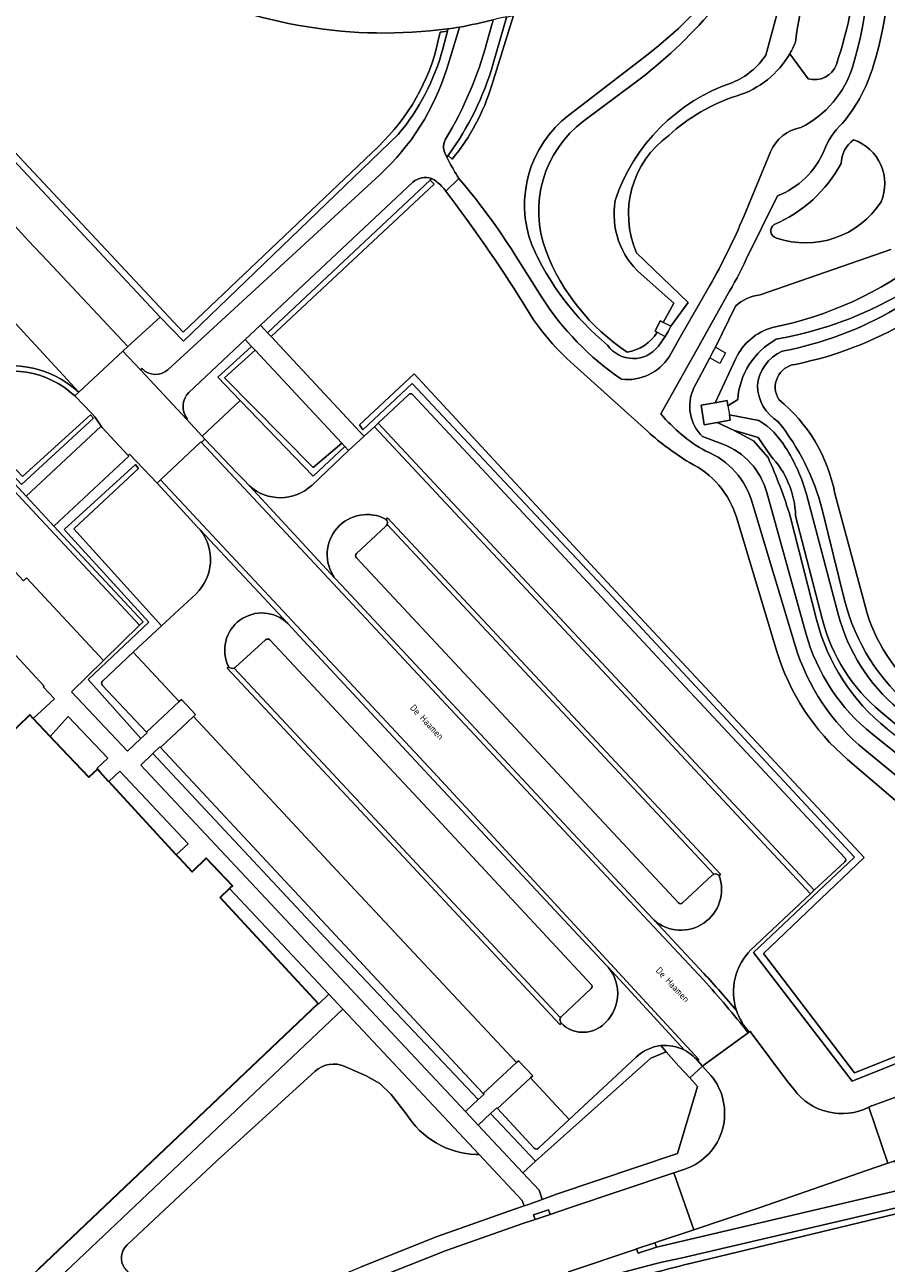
# Model space of a CAD drawing. Header units: metres. Extents: x 183400 to 185591, y 327112 to 329102.
# Tile 86 of 107: x 184634 to 184724, y 328424 to 328553. Entities that reach past the tile are written whole.
import ezdxf

# ---------------------------------------------------------------- set-up
doc = ezdxf.new("R2010")
doc.units = ezdxf.units.M
for name, color, linetype, lineweight in [('B-WE-GR-BEPLANTING_CULTUUR_HEESTERS-GV', 90, 'Continuous', 18), ('B-WE-GR-BEPLANTING_CULTUUR_ROZENVAK-GV', 8, 'Continuous', 18), ('B-WE-GR-BOOM-GV', 90, 'Continuous', 13), ('B-WE-GR-GRAS-GV', 60, 'Continuous', 13), ('B-WE-GR-GROENVOORZIENING-GV', 80, 'Continuous', 18), ('B-WE-GR-HAAG-GV', 90, 'GR-HAAG1', 13), ('B-WE-IE-TERREINAFSCHEIDING_KUNSTMATIG_HEKWERK-G', 20, 'IE-TERREINAFSCHEIDING-KUNSTMATIG', 18), ('B-WE-KW-KUNSTWERK_DUIKER-G', 170, 'Continuous', 18), ('B-WE-OG-BEBOUWING-GV', 7, 'Continuous', 35), ('B-WE-OG-BEBOUWING_STRAATNAAM-T35', 50, 'Continuous', 35), ('B-WE-OG-WATER-GV', 130, 'Continuous', 18), ('B-WE-VH-GOOT-G', 170, 'Continuous', 18), ('B-WE-VH-VERHARDING_ASFALT-GV', 252, 'Continuous', 18), ('B-WE-VH-VERHARDING_BETON-GV', 252, 'Continuous', 18), ('B-WE-VH-VERHARDING_BETONSTRAATSTEEN-GV', 252, 'Continuous', 18), ('B-WE-VH-VERHARDING_HALFVERHARDING_GRIND-GV', 252, 'Continuous', 18), ('B-WE-VH-VERHARDING_TEGEL-GV', 252, 'Continuous', 18)]:
    doc.layers.add(name, color=color, linetype=linetype, lineweight=lineweight)
doc.styles.add('NLCS-ISO-M200-T25', font='NLCS-ISO.ttf')
doc.linetypes.add('GR-HAAG1', pattern='A,6,[176,NLCS.SHX,S=0.125,R=0,X=0,Y=0],-2', length=8)
doc.linetypes.add('IE-TERREINAFSCHEIDING-KUNSTMATIG', pattern='A,4,[82,NLCS.SHX,S=0.75,R=90,X=0,Y=0],4,-2', length=10)

msp = doc.modelspace()

# ---------------------------------------------------------------- linework, layer by layer
at = {"layer": 'B-WE-GR-BEPLANTING_CULTUUR_HEESTERS-GV', "flags": 128}
for points in [[(184714.731, 328551.524, -0.0356522), (184714.148, 328550.315), (184716.058, 328547.684, 0.3996043), (184719.033, 328549.196, 0.0718915), (184721.228, 328560.95, 0.1689913), (184720.252, 328563.34), (184720.126, 328563.459), (184717.4, 328560.187, 0.0933777)], [(184720.838, 328541.295, 0.229151), (184719.521, 328538.808, -0.1686416), (184712.498, 328532.419, 0.6440458), (184712.742, 328531.005, 0.3445903), (184723.715, 328534.809, 0.4330311)], [(184671.841, 328501.544, 0.7958598), (184666.45, 328495.423), (184667.169, 328494.649), (184699.212, 328460.319), (184699.931, 328459.551, 0.7690881), (184706.753, 328464.222, 0.3194797), (184706.177, 328464.372, -0.0231664), (184706.03, 328464.267), (184702.91, 328461.374, -0.4330551), (184702.492, 328461.381), (184668.729, 328497.517, -0.440094), (184668.738, 328497.951), (184671.804, 328500.82, 0.1052009), (184671.94, 328501.008, 0.3155608)]]:
    msp.add_lwpolyline(points, format="xyb", close=True, dxfattribs=at)
for points in [[(184647.391, 328477.003), (184646.121, 328475.785), (184680.15, 328439.514), (184681.486, 328440.77), (184664.918, 328458.257), (184647.391, 328477.003)], [(184682.783, 328439.3), (184681.473, 328438.106), (184686.175, 328433.088), (184687.483, 328434.314), (184682.783, 328439.3)]]:
    msp.add_lwpolyline(points, close=True, dxfattribs=at)
msp.add_lwpolyline([(184644.439, 328423.098, -0.3676872), (184644.699, 328425.551), (184654.12, 328434.382), (184664.403, 328443.742, -0.2967172), (184667.517, 328444.248), (184669.757, 328443.257), (184671.192, 328442.445), (184672.375, 328441.297), (184673.954, 328439.277, 0.2483607), (184681.297, 328435.003), (184681.584, 328435.029), (184667.318, 328450.229), (184636.933, 328421.52)], format="xyb", dxfattribs=at)
at = {"layer": 'B-WE-GR-BEPLANTING_CULTUUR_ROZENVAK-GV', "flags": 128}
for points in [[(184682.944, 328553.475), (184682.403, 328551.477, -0.0700008), (184678.079, 328541.367, 0.2472477), (184677.991, 328539.919), (184678.207, 328539.475), (184678.213, 328539.463), (184678.342, 328539.657, 0.0874213), (184683.069, 328549.293), (184684.464, 328554.114), (184684.484, 328554.189, -0.0077596), (184683.051, 328553.872)], [(184671.178, 328537.628, 0.1325434), (184678.189, 328548.725), (184679.46, 328552.833), (184679.541, 328553.095, -0.006418), (184678.298, 328552.915), (184678.261, 328552.657), (184677.787, 328550.836, -0.1091432), (184673.101, 328541.836), (184650.599, 328520.206), (184648.175, 328522.717), (184644.766, 328519.637), (184644.25, 328519.171), (184646.116, 328517.203), (184646.263, 328517.33, 0.4062195), (184648.966, 328517.21)], [(184658.68, 328521.88), (184659.415, 328521.092), (184676.469, 328537.078), (184676.611, 328537.227, 0.2879728), (184674.652, 328536.851)], [(184657.064, 328520.365), (184651.159, 328514.842, 0.3693413), (184650.987, 328512.075), (184650.946, 328512), (184652.577, 328510.244), (184656.547, 328514), (184654.199, 328516.434), (184657.735, 328519.647)]]:
    msp.add_lwpolyline(points, format="xyb", close=True, dxfattribs=at)
at = {"layer": 'B-WE-GR-BOOM-GV', "flags": 128}
msp.add_lwpolyline([(184734.277, 328417.621, -0.0292396), (184728.182, 328429.504), (184703.841, 328423.632, 0.0187287), (184691.937, 328420.288)], format="xyb", dxfattribs=at)
at = {"layer": 'B-WE-GR-GRAS-GV', "flags": 128}
for points in [[(184644.506, 328560.419, -0.0598613), (184635.556, 328567.841), (184615.128, 328589.664, 0.396296), (184612.481, 328589.803), (184585.523, 328564.552), (184585.252, 328564.298), (184587.051, 328562.367), (184588.402, 328561.12), (184591.955, 328564.48), (184589.644, 328566.732), (184614.904, 328589.695), (184615.254, 328589.31), (184590.455, 328566.769), (184592.316, 328564.912, 0.1159442), (184596.91, 328562.147), (184610.349, 328557.828, -0.1275082), (184624.805, 328548.671), (184650.586, 328521.137), (184671.035, 328540.6, 0.1489025), (184677.311, 328551.706), (184677.506, 328552.582), (184678.261, 328552.657), (184678.298, 328552.915, -0.1482375), (184649.276, 328557.685, -0.0272074)], [(184623.882, 328548.665), (184648.175, 328522.717), (184650.599, 328520.206), (184673.101, 328541.836, 0.1091432), (184677.787, 328550.836), (184678.261, 328552.657), (184677.506, 328552.582), (184677.311, 328551.706, -0.1489025), (184671.035, 328540.6), (184650.586, 328521.137), (184624.805, 328548.671, 0.1275082), (184610.349, 328557.828), (184596.91, 328562.147, -0.1159442), (184592.316, 328564.912), (184590.455, 328566.769), (184615.254, 328589.31), (184614.904, 328589.695), (184589.644, 328566.732), (184591.955, 328564.48, 0.1273496), (184596.287, 328561.712), (184610.679, 328557.05, -0.1269075)], [(184719.521, 328538.808, -0.229151), (184720.838, 328541.295, -0.4330311), (184723.715, 328534.809, -0.3445903), (184712.742, 328531.005, -0.6440458), (184712.498, 328532.419, 0.1686416)], [(184633.291, 328504.861), (184634.108, 328503.982), (184641.952, 328511.284), (184642.039, 328511.197), (184641.332, 328512.277), (184641.002, 328512.618), (184639.23, 328514.463, 0.3056103), (184628.533, 328516.172, 0.1248664), (184627.322, 328515.173, 0.1624461), (184626.922, 328512.686, 0.1382362), (184627.836, 328510.734)], [(184657.514, 328505.051, 0.3871611), (184664.041, 328505.1), (184667.911, 328508.752), (184667.525, 328509.165), (184664.206, 328506.058), (184656.547, 328514), (184652.577, 328510.244), (184652.851, 328509.958), (184656.19, 328506.425), (184656.883, 328505.73)], [(184644.81, 328508.231), (184644.878, 328508.149), (184637.012, 328500.844), (184646.396, 328490.81), (184646.014, 328490.447), (184642.239, 328486.756), (184638.878, 328483.469), (184644.739, 328477.255), (184646.146, 328478.581), (184640.622, 328484.772), (184646.969, 328490.782), (184638.118, 328500.474), (184645.582, 328507.304), (184645.897, 328506.878), (184639.113, 328500.56), (184648.308, 328490.389), (184651.92, 328493.751, 0.3824813), (184652.379, 328500.405), (184652.12, 328500.682), (184647.838, 328505.327), (184644.947, 328508.367)], [(184667.517, 328444.248, 0.2967172), (184664.403, 328443.742), (184654.12, 328434.382), (184644.699, 328425.551, 0.3676872), (184644.439, 328423.098), (184646.908, 328420.258), (184649.115, 328419.089, -0.5142486), (184648.946, 328416.637), (184640.878, 328413.47), (184636.974, 328411.756), (184637.013, 328411.672), (184637.647, 328410.107), (184669.238, 328423.259), (184677.209, 328426.416), (184685.286, 328429.292), (184686.299, 328429.633), (184686.109, 328430.207), (184681.584, 328435.029), (184681.297, 328435.003, -0.2483607), (184673.954, 328439.277), (184672.375, 328441.297), (184671.192, 328442.445), (184669.757, 328443.257)], [(184704.089, 328427.143), (184700.386, 328425.899), (184700.017, 328425.775), (184700.173, 328425.319), (184729.498, 328432.185, 0.1407094), (184727.588, 328433.85, 0.1790432), (184724.416, 328434.112, 0.012574), (184724.198, 328434.045), (184722.309, 328433.382), (184710.95, 328429.448)]]:
    msp.add_lwpolyline(points, format="xyb", close=True, dxfattribs=at)
for points in [[(184685.189, 328554.304), (184682.927, 328547.015, -0.0959693), (184678.776, 328539.275), (184678.342, 328539.657), (184678.213, 328539.463, 0.0066814), (184678.487, 328538.928, 0.0183529), (184679.416, 328537.318), (184679.473, 328537.232, -0.036001), (184685.265, 328529.389), (184688.138, 328524.846, 0.1038858), (184696.52, 328516.219, 0.2868416), (184701.501, 328518.574), (184702.671, 328520.621), (184705.757, 328526.024, 0.0311636), (184709.321, 328533.275), (184712.142, 328540.045, -0.2541751), (184715.297, 328542.583, 0.2045081), (184720.757, 328549, 0.094681), (184722.372, 328565.824)], [(184724.388, 328564.522, -0.1013767), (184722.956, 328549.212, -0.0053998), (184722.71, 328548.432, -0.0970713), (184719.655, 328543.021, 0.1111456), (184717.719, 328540.101, -0.2006726), (184712.866, 328535.431), (184709.588, 328528.8, -0.0302365), (184707.548, 328524.958), (184704.603, 328519.697), (184700.626, 328512.595, 0.0895404), (184705.338, 328508.685, -0.2381028), (184710.226, 328503.191), (184714.709, 328488.342, 0.1484431), (184722.011, 328477.388), (184736.195, 328465.728, 0.1356008)], [(184721.228, 328560.95, -0.0718915), (184719.033, 328549.196, -0.3996043), (184716.058, 328547.684), (184714.148, 328550.315, -0.190663), (184708.645, 328545.916, 0.1091835), (184701.466, 328541.746, 0.3544141), (184698.094, 328529.461), (184703.483, 328524.266), (184701.676, 328521.764), (184701.389, 328521.234), (184701.087, 328520.677), (184700.377, 328519.694, -0.5101582), (184695.061, 328519.788, -0.1174969), (184687.108, 328530.296, -0.3299983), (184690.977, 328543.869), (184699.304, 328550.278, 0.0598026), (184707.183, 328558.034)], [(184604.71, 328554.326), (184608.119, 328553.275), (184611.474, 328552.065), (184614.639, 328550.422), (184617.48, 328548.402), (184618.61, 328547.359), (184619.043, 328546.959), (184620.041, 328546.038), (184622.673, 328543.227), (184624.891, 328540.859), (184624.969, 328540.776), (184625.632, 328540.068), (184628.056, 328537.48), (184629.836, 328535.579), (184629.853, 328535.561), (184633.269, 328531.914), (184634.38, 328530.727), (184636.332, 328528.642), (184644.766, 328519.637), (184648.175, 328522.717), (184623.882, 328548.665, 0.1269075), (184610.679, 328557.05)], [(184734.999, 328463.766), (184720.207, 328476.392, -0.1440529), (184712.766, 328487.798), (184708.594, 328501.676, 0.2103039), (184703.626, 328507.497, -0.0460317), (184699.261, 328510.736), (184691.564, 328517.685, -0.0834455), (184686.165, 328524.259, 0.022182), (184678.088, 328535.93, 0.0739519), (184677.146, 328536.908, 0.0798483), (184676.611, 328537.227), (184676.469, 328537.078), (184676.881, 328536.66), (184659.803, 328520.677), (184669.134, 328510.682), (184669.534, 328510.251), (184670.627, 328511.247), (184671.007, 328511.61), (184674.207, 328514.618, -0.4211195), (184674.625, 328514.606), (184700.729, 328486.637), (184719.926, 328466.108, -0.4202268), (184719.913, 328465.682), (184716.715, 328462.694), (184716.333, 328462.333), (184710.079, 328456.459, 0.2816435), (184708.547, 328450.103, 0.0962446), (184709.88, 328447.844), (184709.994, 328447.927), (184710.11, 328447.778), (184713.923, 328442.667), (184714.559, 328441.859, 0.3641597), (184722.437, 328439.968), (184722.556, 328440.03), (184722.694, 328440.104), (184722.713, 328440.111), (184722.75, 328440.124), (184725.807, 328441.233)], [(184737.183, 328467.552), (184722.809, 328479.036, -0.1577356), (184715.83, 328489.605), (184711.739, 328504.362, 0.2381897), (184707.148, 328509.406), (184704.991, 328510.229, -0.3195986), (184704.072, 328515.238), (184705.784, 328518.476), (184706.053, 328519.004), (184706.347, 328519.58), (184708.449, 328523.875, -0.160006), (184711.034, 328525.049), (184724.722, 328529.793, 0.1025177)], [(184731.766, 328422.761, -0.0700569), (184730.317, 328425.263, -0.0400984), (184729.331, 328427.861, -0.0286353), (184728.744, 328430.249), (184702.741, 328424.179, 0.0315651), (184692.137, 328421.232, 0.0177755)], [(184691.937, 328420.288, -0.0187287), (184703.841, 328423.632), (184728.182, 328429.504, 0.0292396), (184734.277, 328417.621)]]:
    msp.add_lwpolyline(points, format="xyb", dxfattribs=at)
for points in [[(184667.201, 328509.512), (184664.203, 328506.956), (184654.909, 328516.352), (184658.108, 328519.247), (184657.735, 328519.647), (184654.199, 328516.434), (184656.547, 328514), (184664.206, 328506.058), (184667.525, 328509.165), (184667.201, 328509.512)], [(184658.108, 328519.247), (184654.909, 328516.352), (184664.203, 328506.956), (184667.201, 328509.512), (184658.108, 328519.247)], [(184710.352, 328456.163), (184720.691, 328442.701), (184749.748, 328454.329), (184749.487, 328454.954), (184720.92, 328443.564), (184711.39, 328456.089), (184721.953, 328466.131), (184695.473, 328494.477), (184674.767, 328516.768), (184669.037, 328511.435), (184669.415, 328510.927), (184674.585, 328515.785), (184695.034, 328493.972), (184720.941, 328466.152), (184710.352, 328456.163)], [(184749.748, 328454.329), (184720.691, 328442.701), (184710.352, 328456.163), (184720.941, 328466.152), (184695.034, 328493.972), (184674.585, 328515.785), (184669.415, 328510.927), (184669.037, 328511.435), (184674.767, 328516.768), (184695.473, 328494.477), (184721.953, 328466.131), (184711.39, 328456.089), (184720.92, 328443.564), (184749.487, 328454.954), (184749.748, 328454.329)], [(184641.168, 328512.126), (184633.644, 328505.198), (184627.698, 328511.518), (184627.304, 328512.813), (184633.72, 328506.017), (184640.851, 328512.481), (184641.168, 328512.126)], [(184689.708, 328430.877), (184702.37, 328435.113), (184704.471, 328442.147), (184703.66, 328443.043), (184702.521, 328444.281), (184701.2, 328445.772), (184699.574, 328445.111), (184687.483, 328434.314), (184686.175, 328433.088), (184687.871, 328431.278), (184688.185, 328430.315), (184689.708, 328430.877)]]:
    msp.add_lwpolyline(points, close=True, dxfattribs=at)
at = {"layer": 'B-WE-GR-GROENVOORZIENING-GV', "flags": 128}
for points in [[(184719.504, 328569.762), (184719.402, 328569.759), (184719.508, 328568.51), (184719.617, 328568.516), (184719.547, 328565.224), (184717.854, 328564.196, 0.1922238), (184714.088, 328559.195), (184711.629, 328550.163, -0.1500513), (184708.176, 328547.305, 0.2354894), (184695.847, 328534.928, 0.2581044), (184698.561, 328527.225), (184701.98, 328524.187), (184700.881, 328522.163), (184700.571, 328522.319), (184700.029, 328521.26), (184700.256, 328521.135, -0.2154985), (184697.122, 328519.068, -0.1564115), (184688.599, 328529.623, -0.3352499), (184692.565, 328543.272), (184697.905, 328547.256, 0.1128698), (184712.259, 328564.124), (184714.121, 328567.698), (184717.917, 328572.463), (184718.909, 328572.405)], [(184684.464, 328554.114), (184683.069, 328549.293, -0.0874213), (184678.342, 328539.657), (184678.776, 328539.275, 0.0959693), (184682.927, 328547.015), (184685.189, 328554.304)], [(184733.002, 328549.583), (184732.404, 328550.517), (184732.194, 328550.011), (184730.624, 328550.59), (184731.611, 328548.829, -0.2174388), (184734.402, 328544.099, -0.3388169), (184728.37, 328529.005, -0.1175311), (184712.321, 328521.633, 0.2172322), (184708.498, 328518.394), (184706.322, 328513.758), (184707.57, 328513.975), (184707.667, 328513.422), (184708.695, 328514.087, -0.2556844), (184712.724, 328520.403, 0.11288), (184729.372, 328527.45, 0.3610054), (184735.599, 328544.206, 0.1813345)], [(184736.199, 328470.961), (184723.688, 328481.38, -0.1569276), (184717.586, 328491.004), (184714.756, 328501.921, 0.185428), (184712.122, 328508.219), (184710.83, 328510.098), (184708.264, 328510.884), (184710.345, 328509.78), (184711.865, 328508.03, -0.0312402), (184714.196, 328501.862), (184716.944, 328491.049, 0.1645972), (184724.356, 328479.615), (184735.783, 328470.561)], [(184646.146, 328478.581), (184646.79, 328479.174), (184646.723, 328479.258), (184642.099, 328484.188, -0.4116087), (184642.107, 328484.601), (184645.338, 328487.625), (184648.308, 328490.389), (184639.113, 328500.56), (184645.897, 328506.878), (184645.582, 328507.304), (184638.118, 328500.474), (184646.969, 328490.782), (184640.622, 328484.772)], [(184626.043, 328488.459, -0.1084923), (184629.829, 328480.849), (184631.91, 328478.57), (184634.506, 328481.056), (184634.866, 328480.675), (184637.099, 328482.738), (184635.913, 328483.992), (184636.005, 328484.086), (184629.498, 328491.053), (184629.177, 328491.397)], [(184695.099, 328454.637), (184694.915, 328454.837), (184676.371, 328474.708), (184662.744, 328489.339), (184661.535, 328490.63, 0.846785), (184655.345, 328486.104, 0.32927), (184655.904, 328485.962, 0.0341053), (184656.063, 328486.074), (184659.218, 328488.931, -0.3623574), (184659.643, 328488.923), (184676.691, 328470.685), (184693.333, 328452.837, -0.5353748), (184693.318, 328452.413), (184690.227, 328449.486, 0.1755874), (184690.113, 328449.338, 0.3286586), (184690.211, 328448.76, 0.3871346), (184694.504, 328448.544, 0.4245915)], [(184687.374, 328435.688), (184683.525, 328439.841), (184683.458, 328439.916), (184682.783, 328439.3), (184687.483, 328434.314), (184699.574, 328445.111), (184701.2, 328445.772), (184700.619, 328446.428, 0.1614959), (184698.05, 328445.219), (184691.033, 328438.674), (184687.811, 328435.666, -0.3890671)]]:
    msp.add_lwpolyline(points, format="xyb", close=True, dxfattribs=at)
for points in [[(184707.183, 328558.034, -0.0598026), (184699.304, 328550.278), (184690.977, 328543.869, 0.3299983), (184687.108, 328530.296, 0.1174969), (184695.061, 328519.788, 0.5101582), (184700.377, 328519.694), (184701.087, 328520.677), (184701.389, 328521.234), (184701.676, 328521.764), (184703.483, 328524.266), (184698.094, 328529.461, -0.3544141), (184701.466, 328541.746, -0.1091835), (184708.645, 328545.916, 0.190663), (184714.148, 328550.315, 0.0356522), (184714.731, 328551.524, -0.0933777), (184717.4, 328560.187)], [(184734.855, 328531.601, -0.1701424), (184713.351, 328519.15, 0.2741747), (184710.752, 328515.549, 0.2536387), (184712.94, 328511.764, -0.1066441), (184717.533, 328502.569), (184719.89, 328493.087, 0.162161), (184727.091, 328481.733)], [(184727.994, 328483.238, -0.1582562), (184722.065, 328492.359), (184718.868, 328504.261, 0.1764355), (184712.998, 328514.098, -0.5472423), (184714.713, 328517.776, 0.1703761), (184736.306, 328530.613, 0.2637112)], [(184724.722, 328529.793), (184711.034, 328525.049, 0.160006), (184708.449, 328523.875), (184706.347, 328519.58), (184706.053, 328519.004), (184705.784, 328518.476), (184704.072, 328515.238, 0.3195986), (184704.991, 328510.229), (184707.148, 328509.406, -0.2381897), (184711.739, 328504.362), (184715.83, 328489.605, 0.1577356), (184722.809, 328479.036), (184737.183, 328467.552, 0.2235015)], [(184724.356, 328479.615, -0.1645972), (184716.944, 328491.049), (184714.196, 328501.862, 0.0312402), (184711.865, 328508.03), (184710.345, 328509.78), (184708.264, 328510.884), (184706.52, 328511.677), (184705.188, 328511.435), (184704.854, 328513.503), (184705.876, 328513.681), (184706.322, 328513.758), (184708.498, 328518.394, -0.2172322), (184712.321, 328521.633, 0.1175311), (184728.37, 328529.005, 0.3388169)], [(184725.497, 328481.699, -0.1538245), (184719.223, 328491.606), (184715.884, 328504.181, 0.0801384), (184713.672, 328509.096, 0.1222584), (184710.915, 328511.901), (184707.838, 328512.484), (184707.891, 328511.927), (184706.52, 328511.677), (184708.264, 328510.884), (184710.83, 328510.098), (184712.122, 328508.219, -0.185428), (184714.756, 328501.921), (184717.586, 328491.004, 0.1569276), (184723.688, 328481.38), (184736.199, 328470.961)]]:
    msp.add_lwpolyline(points, format="xyb", dxfattribs=at)
for points in [[(184676.881, 328536.66), (184676.469, 328537.078), (184659.415, 328521.092), (184659.803, 328520.677), (184676.881, 328536.66)], [(184633.644, 328505.198), (184641.168, 328512.126), (184640.851, 328512.481), (184633.72, 328506.017), (184627.304, 328512.813), (184627.698, 328511.518), (184633.644, 328505.198)], [(184636.63, 328478.811), (184637.17, 328478.24), (184640.68, 328474.53), (184641.58, 328475.38), (184641.523, 328475.442), (184642.665, 328476.525), (184638.524, 328480.897), (184636.63, 328478.811)], [(184648.215, 328477.642), (184648.136, 328477.721), (184647.391, 328477.003), (184664.918, 328458.257), (184681.486, 328440.77), (184682.102, 328441.349), (184682.021, 328441.421), (184648.215, 328477.642)], [(184649.852, 328466.415), (184651.102, 328467.544), (184643.939, 328475.174), (184642.773, 328474.087), (184649.852, 328466.415)], [(184665.829, 328451.816), (184655.436, 328462.889), (184654.442, 328461.939), (184664.712, 328450.819), (184664.768, 328450.759), (184665.829, 328451.816)]]:
    msp.add_lwpolyline(points, close=True, dxfattribs=at)
at = {"layer": 'B-WE-GR-HAAG-GV', "flags": 128}
for points in [[(184671.035, 328540.6), (184650.586, 328521.137), (184624.805, 328548.671, 0.1275082), (184610.349, 328557.828), (184596.91, 328562.147, -0.1159442), (184592.316, 328564.912), (184590.455, 328566.769), (184615.254, 328589.31), (184614.904, 328589.695), (184589.644, 328566.732), (184591.955, 328564.48, 0.1273496), (184596.287, 328561.712), (184610.679, 328557.05, -0.1269075), (184623.882, 328548.665), (184648.175, 328522.717), (184650.599, 328520.206), (184673.101, 328541.836, 0.1091432), (184677.787, 328550.836), (184678.261, 328552.657), (184677.506, 328552.582), (184677.311, 328551.706, -0.1489025)], [(184682.927, 328547.015), (184685.189, 328554.304), (184684.464, 328554.114), (184683.069, 328549.293, -0.0874213), (184678.342, 328539.657), (184678.776, 328539.275, 0.0959693)], [(184646.146, 328478.581), (184646.79, 328479.174), (184646.723, 328479.258), (184642.099, 328484.188, -0.4116087), (184642.107, 328484.601), (184645.338, 328487.625), (184648.308, 328490.389), (184639.113, 328500.56), (184645.897, 328506.878), (184645.582, 328507.304), (184638.118, 328500.474), (184646.969, 328490.782), (184640.622, 328484.772)], [(184626.043, 328488.459, -0.1084923), (184629.829, 328480.849), (184631.91, 328478.57), (184634.506, 328481.056), (184634.866, 328480.675), (184637.099, 328482.738), (184635.913, 328483.992), (184636.005, 328484.086), (184629.498, 328491.053), (184629.177, 328491.397)], [(184687.811, 328435.666, -0.3890671), (184687.374, 328435.688), (184683.525, 328439.841), (184683.458, 328439.916), (184682.783, 328439.3), (184687.483, 328434.314), (184699.574, 328445.111), (184701.2, 328445.772), (184700.619, 328446.428, 0.1614959), (184698.05, 328445.219), (184691.033, 328438.674)]]:
    msp.add_lwpolyline(points, format="xyb", close=True, dxfattribs=at)
for points in [[(184676.469, 328537.078), (184659.415, 328521.092), (184659.803, 328520.677), (184676.881, 328536.66), (184676.469, 328537.078)], [(184656.547, 328514), (184664.206, 328506.058), (184667.525, 328509.165), (184667.201, 328509.512), (184664.203, 328506.956), (184654.909, 328516.352), (184658.108, 328519.247), (184657.735, 328519.647), (184654.199, 328516.434), (184656.547, 328514)], [(184669.415, 328510.927), (184674.585, 328515.785), (184695.034, 328493.972), (184720.941, 328466.152), (184710.352, 328456.163), (184720.691, 328442.701), (184749.748, 328454.329), (184749.487, 328454.954), (184720.92, 328443.564), (184711.39, 328456.089), (184721.953, 328466.131), (184695.473, 328494.477), (184674.767, 328516.768), (184669.037, 328511.435), (184669.415, 328510.927)], [(184633.644, 328505.198), (184641.168, 328512.126), (184640.851, 328512.481), (184633.72, 328506.017), (184627.304, 328512.813), (184627.698, 328511.518), (184633.644, 328505.198)], [(184641.58, 328475.38), (184641.523, 328475.442), (184642.665, 328476.525), (184638.524, 328480.897), (184636.63, 328478.811), (184637.17, 328478.24), (184640.68, 328474.53), (184641.58, 328475.38)], [(184647.391, 328477.003), (184664.918, 328458.257), (184681.486, 328440.77), (184682.102, 328441.349), (184682.021, 328441.421), (184648.215, 328477.642), (184648.136, 328477.721), (184647.391, 328477.003)], [(184649.852, 328466.415), (184651.102, 328467.544), (184643.939, 328475.174), (184642.773, 328474.087), (184649.852, 328466.415)], [(184665.829, 328451.816), (184655.436, 328462.889), (184654.442, 328461.939), (184664.712, 328450.819), (184664.768, 328450.759), (184665.829, 328451.816)]]:
    msp.add_lwpolyline(points, close=True, dxfattribs=at)
at = {"layer": 'B-WE-IE-TERREINAFSCHEIDING_KUNSTMATIG_HEKWERK-G', "flags": 128}
msp.add_lwpolyline([(184703.841, 328423.632), (184728.182, 328429.504)], dxfattribs=at)
at = {"layer": 'B-WE-KW-KUNSTWERK_DUIKER-G', "flags": 128}
for points in [[(184700.881, 328522.163), (184700.571, 328522.319), (184700.029, 328521.26), (184700.256, 328521.135)], [(184701.676, 328521.764), (184700.881, 328522.163)], [(184700.256, 328521.135), (184701.087, 328520.677)], [(184701.087, 328520.677), (184701.389, 328521.234)], [(184701.389, 328521.234), (184701.676, 328521.764)], [(184706.053, 328519.004), (184706.347, 328519.58)], [(184706.347, 328519.58), (184707.419, 328518.994)], [(184705.784, 328518.476), (184706.053, 328519.004)], [(184706.814, 328517.879), (184705.784, 328518.476)], [(184707.419, 328518.994), (184706.814, 328517.879)], [(184706.52, 328511.677), (184705.188, 328511.435), (184704.854, 328513.503), (184705.876, 328513.681)], [(184705.876, 328513.681), (184706.322, 328513.758)], [(184706.322, 328513.758), (184707.57, 328513.975), (184707.667, 328513.422)], [(184707.667, 328513.422), (184707.838, 328512.484)], [(184707.838, 328512.484), (184707.891, 328511.927), (184706.52, 328511.677)]]:
    msp.add_lwpolyline(points, dxfattribs=at)
at = {"layer": 'B-WE-OG-BEBOUWING-GV', "flags": 128}
msp.add_lwpolyline([(184635.44, 328423.055), (184664.712, 328450.819), (184654.442, 328461.939), (184655.436, 328462.889), (184655.673, 328463.116), (184655.73, 328463.17), (184653, 328466.05), (184651.5, 328464.63), (184650.189, 328466.05), (184649.852, 328466.415), (184642.773, 328474.087), (184642.76, 328474.101), (184641.855, 328475.082), (184641.58, 328475.38), (184640.68, 328474.53), (184637.17, 328478.24), (184636.63, 328478.811), (184634.866, 328480.675), (184634.506, 328481.056), (184631.91, 328478.57)], dxfattribs=at)
at = {"layer": 'B-WE-OG-WATER-GV', "flags": 128}
msp.add_lwpolyline([(184719.617, 328568.516), (184719.508, 328568.51), (184719.402, 328569.759), (184719.504, 328569.762), (184718.909, 328572.405), (184717.917, 328572.463), (184714.121, 328567.698), (184712.259, 328564.124, -0.1128698), (184697.905, 328547.256), (184692.565, 328543.272, 0.3352499), (184688.599, 328529.623, 0.1564115), (184697.122, 328519.068, 0.2154985), (184700.256, 328521.135), (184700.029, 328521.26), (184700.571, 328522.319), (184700.881, 328522.163), (184701.98, 328524.187), (184698.561, 328527.225, -0.2581044), (184695.847, 328534.928, -0.2354894), (184708.176, 328547.305, 0.1500513), (184711.629, 328550.163), (184714.088, 328559.195, -0.1922238), (184717.854, 328564.196), (184719.547, 328565.224)], format="xyb", close=True, dxfattribs=at)
for points in [[(184727.091, 328481.733, -0.162161), (184719.89, 328493.087), (184717.533, 328502.569, 0.1066441), (184712.94, 328511.764, -0.2536387), (184710.752, 328515.549, -0.2741747), (184713.351, 328519.15, 0.1701424), (184734.855, 328531.601, 0.2633359)], [(184736.306, 328530.613, -0.1703761), (184714.713, 328517.776, 0.5472423), (184712.998, 328514.098, -0.1764355), (184718.868, 328504.261), (184722.065, 328492.359, 0.1582562), (184727.994, 328483.238)], [(184729.372, 328527.45, -0.11288), (184712.724, 328520.403, 0.2556844), (184708.695, 328514.087), (184707.667, 328513.422), (184707.57, 328513.975), (184706.322, 328513.758), (184705.876, 328513.681), (184704.854, 328513.503), (184705.188, 328511.435), (184706.52, 328511.677), (184707.891, 328511.927), (184707.838, 328512.484), (184710.915, 328511.901, -0.1222584), (184713.672, 328509.096, -0.0801384), (184715.884, 328504.181), (184719.223, 328491.606, 0.1538245), (184725.497, 328481.699)]]:
    msp.add_lwpolyline(points, format="xyb", dxfattribs=at)
at = {"layer": 'B-WE-VH-GOOT-G', "flags": 128}
for points in [[(184716.715, 328462.694), (184697.337, 328483.399), (184671.007, 328511.61)], [(184652.851, 328509.958), (184656.19, 328506.425), (184656.883, 328505.73), (184657.514, 328505.051)], [(184652.379, 328500.405), (184652.12, 328500.682), (184647.838, 328505.327)], [(184634.108, 328503.982), (184633.291, 328504.861)], [(184637.012, 328500.844), (184634.108, 328503.982)], [(184657.514, 328505.051), (184666.45, 328495.423)], [(184646.014, 328490.447), (184646.396, 328490.81), (184637.012, 328500.844)], [(184661.535, 328490.63), (184652.379, 328500.405)], [(184671.94, 328501.008), (184706.177, 328464.372)], [(184699.931, 328459.551), (184699.212, 328460.319), (184667.169, 328494.649), (184666.45, 328495.423)], [(184661.535, 328490.63), (184662.744, 328489.339), (184676.371, 328474.708), (184694.915, 328454.837), (184695.099, 328454.637)], [(184655.904, 328485.962), (184673.098, 328467.565), (184690.113, 328449.338)], [(184705.144, 328453.98), (184699.931, 328459.551)], [(184695.099, 328454.637), (184703.114, 328445.945)]]:
    msp.add_lwpolyline(points, dxfattribs=at)
at = {"layer": 'B-WE-VH-GOOT-G'}
for centre, radius, start, end in [((184632.614, 328507.384), 9.689, 46.9355, 114.91027), ((184645.979, 328398.617), 81.028, 39.45057, 43.09891)]:
    msp.add_arc(centre, radius, start, end, dxfattribs=at)
at = {"layer": 'B-WE-VH-VERHARDING_ASFALT-GV', "flags": 128}
msp.add_lwpolyline([(184649.276, 328557.685, 0.1482375), (184678.298, 328552.915, 0.006418), (184679.541, 328553.095, 0.0184951), (184683.051, 328553.872, 0.0077596)], format="xyb", dxfattribs=at)
for points in [[(184624.772, 328530.958), (184639.635, 328514.852), (184644.25, 328519.171), (184644.766, 328519.637), (184636.332, 328528.642), (184634.38, 328530.727), (184633.269, 328531.914)], [(184690.966, 328422.742), (184697.958, 328425.085), (184698.079, 328425.126), (184700.017, 328425.775), (184700.386, 328425.899), (184704.089, 328427.143), (184702, 328433.084), (184690.971, 328429.398), (184689.018, 328428.745), (184689.018, 328428.745), (184687.449, 328428.221), (184686.181, 328427.797), (184678.148, 328424.951), (184670.223, 328421.818)]]:
    msp.add_lwpolyline(points, dxfattribs=at)
for points in [[(184705.094, 328453.321), (184698.838, 328459.983), (184652.481, 328509.6), (184652.413, 328509.676), (184648.207, 328505.678), (184676.798, 328475.061), (184704.63, 328444.954), (184704.502, 328444.821), (184705.01, 328444.267), (184705.161, 328444.403), (184705.32, 328444.53), (184709.792, 328447.78, 0.013378)], [(184722.437, 328439.968), (184724.416, 328434.112), (184737.962, 328439.029, -0.0700835), (184739.616, 328439.377), (184740.537, 328439.718), (184740.4, 328440.022), (184747.477, 328442.645), (184750.769, 328443.845), (184748.022, 328449.966), (184734.164, 328444.066), (184734.088, 328444.237), (184725.807, 328441.233), (184722.75, 328440.124), (184722.713, 328440.111), (184722.694, 328440.104), (184722.556, 328440.03)]]:
    msp.add_lwpolyline(points, format="xyb", close=True, dxfattribs=at)
at = {"layer": 'B-WE-VH-VERHARDING_BETON-GV', "flags": 128}
msp.add_lwpolyline([(184689.018, 328428.745), (184688.86, 328429.219), (184687.291, 328428.695), (184687.449, 328428.221), (184689.018, 328428.745)], close=True, dxfattribs=at)
at = {"layer": 'B-WE-VH-VERHARDING_BETONSTRAATSTEEN-GV', "flags": 128}
msp.add_lwpolyline([(184683.051, 328553.872, -0.0184951), (184679.541, 328553.095), (184679.46, 328552.833), (184678.189, 328548.725, -0.1325434), (184671.178, 328537.628), (184648.966, 328517.21, -0.4062195), (184646.263, 328517.33), (184646.116, 328517.203), (184650.946, 328512), (184650.987, 328512.075, -0.3693413), (184651.159, 328514.842), (184657.064, 328520.365), (184658.68, 328521.88), (184674.652, 328536.851, -0.2879728), (184676.611, 328537.227, -0.0798483), (184677.146, 328536.908, -0.0739519), (184678.088, 328535.93), (184679.473, 328537.232), (184679.416, 328537.318, -0.0183529), (184678.487, 328538.928, -0.0066814), (184678.213, 328539.463), (184678.207, 328539.475), (184677.991, 328539.919, -0.2472477), (184678.079, 328541.367, 0.0700008), (184682.403, 328551.477), (184682.944, 328553.475)], format="xyb", dxfattribs=at)
for points in [[(184624.564, 328530.757, -0.3955145), (184624.66, 328524.244), (184623.062, 328522.612, -0.3915917), (184616.619, 328522.791), (184616.481, 328523.142), (184611.918, 328518.692), (184633.835, 328495.112), (184634.169, 328495.423), (184642.239, 328486.756), (184646.014, 328490.447), (184633.747, 328503.573), (184627.42, 328510.373, -0.3021508), (184626.836, 328515.463, -0.1485386), (184628.331, 328516.681, -0.3029877), (184639.635, 328514.852), (184624.772, 328530.958)], [(184626.836, 328515.463, 0.3021508), (184627.42, 328510.373), (184633.747, 328503.573), (184646.014, 328490.447), (184646.396, 328490.81), (184637.012, 328500.844), (184634.108, 328503.982), (184633.291, 328504.861), (184627.836, 328510.734, -0.1382362), (184626.922, 328512.686, -0.1624461), (184627.322, 328515.173, -0.1248664), (184628.533, 328516.172, -0.3056103), (184639.23, 328514.463), (184639.635, 328514.852, 0.3029877), (184628.331, 328516.681, 0.1485386)], [(184674.207, 328514.618), (184671.007, 328511.61), (184697.337, 328483.399), (184716.715, 328462.694), (184719.913, 328465.682, 0.4202268), (184719.926, 328466.108), (184700.729, 328486.637), (184674.625, 328514.606, 0.4211195)], [(184705.144, 328453.98, -0.0159202), (184708.547, 328450.103, -0.2816435), (184710.079, 328456.459), (184716.333, 328462.333), (184696.953, 328483.048), (184670.627, 328511.247), (184669.534, 328510.251), (184667.911, 328508.752), (184664.041, 328505.1, -0.3871611), (184657.514, 328505.051), (184666.45, 328495.423, -0.7958598), (184671.841, 328501.544), (184671.984, 328501.71), (184706.898, 328464.382), (184706.753, 328464.222, -0.7690881), (184699.931, 328459.551)], [(184708.547, 328450.103, 0.0159202), (184705.144, 328453.98), (184699.931, 328459.551), (184699.212, 328460.319), (184667.169, 328494.649), (184666.45, 328495.423), (184657.514, 328505.051), (184656.883, 328505.73), (184656.19, 328506.425), (184652.851, 328509.958), (184652.481, 328509.6), (184698.838, 328459.983), (184705.094, 328453.321, -0.013378), (184709.792, 328447.78), (184709.88, 328447.844, -0.0962446)], [(184661.535, 328490.63), (184662.744, 328489.339), (184676.371, 328474.708), (184694.915, 328454.837), (184695.099, 328454.637), (184703.114, 328445.945, -0.099511), (184704.502, 328444.821), (184704.63, 328444.954), (184676.798, 328475.061), (184648.207, 328505.678), (184647.838, 328505.327), (184652.12, 328500.682), (184652.379, 328500.405)], [(184671.841, 328501.544, -0.3155608), (184671.94, 328501.008), (184706.177, 328464.372, -0.3194797), (184706.753, 328464.222), (184706.898, 328464.382), (184671.984, 328501.71)], [(184651.665, 328480.881), (184668.119, 328463.236), (184685.494, 328444.651), (184685.712, 328444.838), (184687.209, 328443.244), (184686.988, 328443.046), (184691.033, 328438.674), (184698.05, 328445.219, -0.1614959), (184700.619, 328446.428, -0.1382924), (184703.114, 328445.945), (184695.099, 328454.637, -0.4245915), (184694.504, 328448.544, -0.3871346), (184690.211, 328448.76), (184690.05, 328448.621), (184672.695, 328467.239), (184655.199, 328485.948), (184655.345, 328486.104, -0.846785), (184661.535, 328490.63), (184652.379, 328500.405, -0.3824813), (184651.92, 328493.751), (184648.308, 328490.389), (184645.338, 328487.625), (184650.162, 328482.481), (184650.395, 328482.689), (184651.88, 328481.09)], [(184668.729, 328497.517), (184702.492, 328461.381, 0.4330551), (184702.91, 328461.374), (184706.03, 328464.267, 0.0231664), (184706.177, 328464.372), (184671.94, 328501.008, -0.1052009), (184671.804, 328500.82), (184668.738, 328497.951, 0.440094)], [(184659.218, 328488.931), (184656.063, 328486.074, -0.0341053), (184655.904, 328485.962), (184673.098, 328467.565), (184690.113, 328449.338, -0.1755874), (184690.227, 328449.486), (184693.318, 328452.413, 0.5353748), (184693.333, 328452.837), (184676.691, 328470.685), (184659.643, 328488.923, 0.3623574)], [(184650.162, 328482.481), (184645.338, 328487.625), (184642.107, 328484.601, 0.4116087), (184642.099, 328484.188), (184646.723, 328479.258)], [(184690.211, 328448.76, -0.3286586), (184690.113, 328449.338), (184673.098, 328467.565), (184655.904, 328485.962, -0.32927), (184655.345, 328486.104), (184655.199, 328485.948), (184672.695, 328467.239), (184690.05, 328448.621)], [(184705.874, 328443.309, -0.5254613), (184703.158, 328433.481), (184702, 328433.084), (184704.089, 328427.143), (184710.95, 328429.448), (184722.309, 328433.382), (184724.198, 328434.045, -0.012574), (184724.416, 328434.112), (184722.437, 328439.968, -0.3641597), (184714.559, 328441.859), (184713.923, 328442.667), (184710.11, 328447.778), (184709.994, 328447.927), (184709.88, 328447.844), (184709.792, 328447.78), (184705.32, 328444.53), (184705.161, 328444.403), (184705.01, 328444.267)], [(184683.525, 328439.841), (184687.374, 328435.688, 0.3890671), (184687.811, 328435.666), (184691.033, 328438.674), (184686.988, 328443.046)], [(184730.169, 328430.582, 0.1003494), (184729.498, 328432.185), (184700.173, 328425.319), (184698.254, 328424.688), (184698.079, 328425.126), (184697.958, 328425.085), (184690.966, 328422.742), (184691.113, 328422.28), (184688.974, 328421.553), (184688.818, 328422.022), (184686.869, 328421.372), (184681.149, 328419.351), (184677.397, 328417.873, 0.2423063), (184676.76, 328415.715, -0.0177755), (184692.137, 328421.232, -0.0315651), (184702.741, 328424.179), (184728.744, 328430.249)]]:
    msp.add_lwpolyline(points, format="xyb", close=True, dxfattribs=at)
for points in [[(184659.415, 328521.092), (184658.68, 328521.88), (184657.064, 328520.365), (184657.735, 328519.647), (184658.108, 328519.247), (184667.201, 328509.512), (184667.525, 328509.165), (184667.911, 328508.752), (184669.534, 328510.251), (184669.134, 328510.682), (184659.803, 328520.677), (184659.415, 328521.092)], [(184639.23, 328514.463), (184641.002, 328512.618), (184641.332, 328512.277), (184642.039, 328511.197), (184644.81, 328508.231), (184644.947, 328508.367), (184647.838, 328505.327), (184648.207, 328505.678), (184652.413, 328509.676), (184652.481, 328509.6), (184652.851, 328509.958), (184652.577, 328510.244), (184650.946, 328512), (184646.116, 328517.203), (184644.25, 328519.171), (184639.635, 328514.852), (184639.23, 328514.463)], [(184716.715, 328462.694), (184697.337, 328483.399), (184671.007, 328511.61), (184670.627, 328511.247), (184696.953, 328483.048), (184716.333, 328462.333), (184716.715, 328462.694)], [(184685.494, 328444.651), (184668.119, 328463.236), (184651.665, 328480.881), (184648.215, 328477.642), (184682.021, 328441.421), (184685.494, 328444.651)], [(184700.017, 328425.775), (184698.079, 328425.126), (184698.254, 328424.688), (184700.173, 328425.319), (184700.017, 328425.775)]]:
    msp.add_lwpolyline(points, close=True, dxfattribs=at)
at = {"layer": 'B-WE-VH-VERHARDING_HALFVERHARDING_GRIND-GV', "flags": 128}
for points in [[(184722.372, 328565.824, -0.094681), (184720.757, 328549, -0.2045081), (184715.297, 328542.583, 0.2541751), (184712.142, 328540.045), (184709.321, 328533.275, -0.0311636), (184705.757, 328526.024), (184702.671, 328520.621), (184701.501, 328518.574, -0.2868416), (184696.52, 328516.219, -0.1038858), (184688.138, 328524.846), (184685.265, 328529.389, 0.036001), (184679.473, 328537.232), (184678.088, 328535.93, -0.022182), (184686.165, 328524.259, 0.0834455), (184691.564, 328517.685), (184699.261, 328510.736, 0.0460317), (184703.626, 328507.497, -0.2103039), (184708.594, 328501.676), (184712.766, 328487.798, 0.1440529), (184720.207, 328476.392), (184734.999, 328463.766, 0.146287)], [(184736.195, 328465.728), (184722.011, 328477.388, -0.1484431), (184714.709, 328488.342), (184710.226, 328503.191, 0.2381028), (184705.338, 328508.685, -0.0895404), (184700.626, 328512.595), (184704.603, 328519.697), (184707.548, 328524.958, 0.0302365), (184709.588, 328528.8), (184712.866, 328535.431, 0.2006726), (184717.719, 328540.101, -0.1111456), (184719.655, 328543.021, 0.0970713), (184722.71, 328548.432, 0.0053998), (184722.956, 328549.212, 0.1013767), (184724.388, 328564.522)]]:
    msp.add_lwpolyline(points, format="xyb", dxfattribs=at)
at = {"layer": 'B-WE-VH-VERHARDING_TEGEL-GV', "flags": 128}
for points in [[(184637.012, 328500.844), (184644.878, 328508.149), (184644.81, 328508.231), (184642.039, 328511.197), (184641.952, 328511.284), (184634.108, 328503.982), (184637.012, 328500.844)], [(184614.908, 328424.701), (184623.111, 328416.058), (184625.193, 328413.865), (184626.877, 328412.091), (184636.439, 328421.053), (184636.933, 328421.52), (184667.318, 328450.229), (184665.829, 328451.816), (184664.768, 328450.759), (184664.712, 328450.819), (184635.44, 328423.055), (184626.948, 328415.001), (184624.616, 328417.459), (184616.399, 328426.12), (184614.908, 328424.701)], [(184681.473, 328438.106), (184682.783, 328439.3), (184683.458, 328439.916), (184683.525, 328439.841), (184686.988, 328443.046), (184687.209, 328443.244), (184685.712, 328444.838), (184685.494, 328444.651), (184682.021, 328441.421), (184682.102, 328441.349), (184681.486, 328440.77), (184680.15, 328439.514), (184681.473, 328438.106)]]:
    msp.add_lwpolyline(points, close=True, dxfattribs=at)
msp.add_lwpolyline([(184629.498, 328491.053), (184636.005, 328484.086), (184635.913, 328483.992), (184637.099, 328482.738), (184634.866, 328480.675), (184636.63, 328478.811), (184638.524, 328480.897), (184642.665, 328476.525), (184641.523, 328475.442), (184641.58, 328475.38), (184641.855, 328475.082), (184641.855, 328475.082), (184642.76, 328474.101), (184642.773, 328474.087), (184643.939, 328475.174), (184651.102, 328467.544), (184649.852, 328466.415), (184650.189, 328466.05), (184651.5, 328464.63), (184653, 328466.05), (184655.73, 328463.17), (184655.673, 328463.116), (184655.436, 328462.889), (184665.829, 328451.816), (184667.318, 328450.229), (184681.584, 328435.029), (184686.109, 328430.207), (184686.299, 328429.633), (184686.764, 328429.79), (184687.901, 328430.21), (184688.185, 328430.315), (184687.871, 328431.278), (184686.175, 328433.088), (184681.473, 328438.106), (184680.15, 328439.514), (184646.121, 328475.785), (184647.391, 328477.003), (184648.136, 328477.721), (184648.215, 328477.642), (184651.665, 328480.881), (184651.88, 328481.09), (184650.395, 328482.689), (184650.162, 328482.481), (184646.723, 328479.258), (184646.79, 328479.174), (184646.146, 328478.581), (184644.739, 328477.255), (184638.878, 328483.469), (184642.239, 328486.756), (184634.169, 328495.423), (184633.835, 328495.112)], dxfattribs=at)
msp.add_lwpolyline([(184703.66, 328443.043), (184705.01, 328444.267), (184704.502, 328444.821, 0.099511), (184703.114, 328445.945, 0.1382924), (184700.619, 328446.428), (184701.2, 328445.772), (184702.521, 328444.281)], format="xyb", close=True, dxfattribs=at)
msp.add_lwpolyline([(184670.223, 328421.818), (184678.148, 328424.951), (184686.181, 328427.797), (184687.449, 328428.221), (184687.291, 328428.695), (184688.86, 328429.219), (184689.018, 328428.745), (184690.971, 328429.398), (184702, 328433.084), (184703.158, 328433.481, 0.5254613), (184705.874, 328443.309), (184705.01, 328444.267), (184703.66, 328443.043), (184704.471, 328442.147), (184702.37, 328435.113), (184689.708, 328430.877), (184688.185, 328430.315), (184687.901, 328430.21), (184686.764, 328429.79), (184686.299, 328429.633), (184685.286, 328429.292), (184677.209, 328426.416), (184669.238, 328423.259)], format="xyb", dxfattribs=at)

# ---------------------------------------------------------------- texts
at = {"layer": 'B-WE-OG-BEBOUWING_STRAATNAAM-T35', "char_height": 0.7, "attachment_point": 5, "rotation": 313.1, "style": 'NLCS-ISO-M200-T25'}
for insert in [(184676.13, 328480.315), (184676.13, 328480.315), (184701.869, 328452.813)]:
    msp.add_mtext('De Haamen', dxfattribs=dict(at, insert=insert))

doc.saveas('drawing.dxf')
